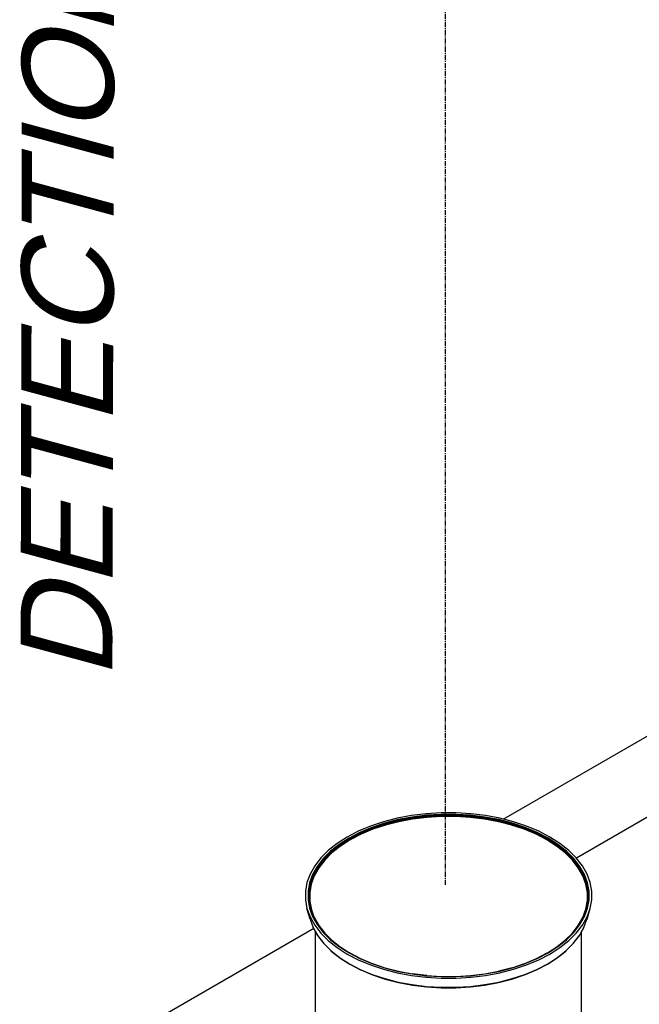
# Model space of a CAD drawing. Extents: x -17300 to -11339, y 1971 to 5059.
# Tile 60 of 81: x -13766 to -13706, y 3232 to 3328. Entities that reach past the tile are written whole.
import ezdxf

# ---------------------------------------------------------------- set-up
doc = ezdxf.new("R2010")
doc.units = 0
doc.header["$MEASUREMENT"] = 0
doc.linetypes.add('CENTER1', pattern=[0.6625, 0.5, -0.075, 0.0125, -0.075])
doc.layers.get('0').update_dxf_attribs({"linetype": 'CONTINUOUS'})
for name, color, linetype in [('CENTERLINE', 3, 'CENTER1'), ('PIPING-PRODUCT-PREMIUM', 5, 'CONTINUOUS'), ('TANK-SLOPE', 2, 'CONTINUOUS'), ('TEXT', 3, 'CONTINUOUS')]:
    doc.layers.add(name, color=color, linetype=linetype)
doc.styles.add('ISO1', font='SIMPFRAC.shx', dxfattribs={"width": 0.85, "oblique": 15})

# ---------------------------------------------------------------- blocks, each defined once
blk = doc.blocks.new('5-6 TANKS')
for p, q in [((-31.22, 107.174), (-31.892, 107.001)), ((-31.175, 107.105), (-31.833, 106.935)), ((-31.169, 107.095), (-31.827, 106.926)), ((-31.167, 107.09), (-31.824, 106.921)), ((-31.164, 107.084), (-31.821, 106.915)), ((-31.162, 107.078), (-31.818, 106.909)), ((-31.16, 107.071), (-31.815, 106.903)), ((-31.158, 107.064), (-31.813, 106.896)), ((-31.156, 107.057), (-31.81, 106.889)), ((-31.155, 107.05), (-31.808, 106.882)), ((-30.522, 107.305), (-31.22, 107.174)), ((-30.489, 107.233), (-31.175, 107.105)), ((-30.485, 107.224), (-31.169, 107.095)), ((-30.483, 107.218), (-31.167, 107.09)), ((-30.481, 107.212), (-31.164, 107.084)), ((-30.48, 107.206), (-31.162, 107.078)), ((-30.478, 107.199), (-31.16, 107.071)), ((-30.477, 107.192), (-31.158, 107.064)), ((-30.475, 107.185), (-31.156, 107.057)), ((-30.474, 107.178), (-31.155, 107.05)), ((-30.473, 107.17), (-31.154, 107.043)), ((-30.473, 107.163), (-31.153, 107.036)), ((-30.472, 107.157), (-31.152, 107.029)), ((-30.467, 107.133), (-31.144, 107.006)), ((-29.803, 107.393), (-30.522, 107.305)), ((-29.783, 107.32), (-30.489, 107.233)), ((-29.781, 107.31), (-30.485, 107.224)), ((-29.78, 107.305), (-30.483, 107.218)), ((-29.779, 107.298), (-30.481, 107.212)), ((-29.778, 107.292), (-30.48, 107.206)), ((-29.777, 107.285), (-30.478, 107.199)), ((-29.776, 107.278), (-30.477, 107.192)), ((-29.775, 107.271), (-30.475, 107.185)), ((-29.775, 107.263), (-30.474, 107.178)), ((-29.774, 107.256), (-30.473, 107.17)), ((-29.774, 107.249), (-30.473, 107.163)), ((-29.773, 107.242), (-30.472, 107.157)), ((-29.77, 107.218), (-30.467, 107.133)), ((-29.073, 107.437), (-29.803, 107.393)), ((-29.066, 107.363), (-29.783, 107.32)), ((-29.065, 107.354), (-29.781, 107.31)), ((-29.065, 107.348), (-29.78, 107.305)), ((-29.064, 107.342), (-29.779, 107.298)), ((-29.064, 107.335), (-29.778, 107.292)), ((-29.064, 107.328), (-29.777, 107.285)), ((-29.064, 107.321), (-29.776, 107.278)), ((-29.063, 107.314), (-29.775, 107.271)), ((-29.063, 107.307), (-29.775, 107.263)), ((-29.063, 107.299), (-29.774, 107.256)), ((-29.063, 107.292), (-29.774, 107.249)), ((-29.063, 107.285), (-29.773, 107.242)), ((-29.061, 107.261), (-29.77, 107.218)), ((-28.338, 107.437), (-29.073, 107.437)), ((-28.345, 107.363), (-29.066, 107.363)), ((-28.345, 107.354), (-29.065, 107.354)), ((-28.346, 107.348), (-29.065, 107.348)), ((-28.346, 107.342), (-29.064, 107.342)), ((-28.347, 107.335), (-29.064, 107.335)), ((-28.347, 107.328), (-29.064, 107.328)), ((-28.347, 107.321), (-29.064, 107.321)), ((-28.347, 107.314), (-29.063, 107.314)), ((-28.348, 107.307), (-29.063, 107.307)), ((-28.348, 107.299), (-29.063, 107.299)), ((-28.348, 107.292), (-29.063, 107.292)), ((-28.348, 107.285), (-29.063, 107.285)), ((-28.349, 107.261), (-29.061, 107.261)), ((-27.641, 107.218), (-28.349, 107.261)), ((-27.636, 107.263), (-28.348, 107.307)), ((-27.637, 107.256), (-28.348, 107.299)), ((-27.637, 107.249), (-28.348, 107.292)), ((-27.637, 107.242), (-28.348, 107.285)), ((-27.633, 107.292), (-28.347, 107.335)), ((-27.634, 107.285), (-28.347, 107.328)), ((-27.635, 107.278), (-28.347, 107.321)), ((-27.635, 107.271), (-28.347, 107.314)), ((-27.631, 107.305), (-28.346, 107.348)), ((-27.632, 107.298), (-28.346, 107.342)), ((-27.627, 107.32), (-28.345, 107.363)), ((-27.63, 107.31), (-28.345, 107.354)), ((-27.607, 107.393), (-28.338, 107.437)), ((-26.944, 107.133), (-27.641, 107.218)), ((-26.937, 107.17), (-27.637, 107.256)), ((-26.938, 107.163), (-27.637, 107.249)), ((-26.938, 107.157), (-27.637, 107.242)), ((-26.936, 107.178), (-27.636, 107.263)), ((-26.934, 107.192), (-27.635, 107.278)), ((-26.935, 107.185), (-27.635, 107.271)), ((-26.932, 107.199), (-27.634, 107.285)), ((-26.931, 107.206), (-27.633, 107.292)), ((-26.929, 107.212), (-27.632, 107.298)), ((-26.928, 107.218), (-27.631, 107.305)), ((-26.926, 107.224), (-27.63, 107.31)), ((-26.922, 107.233), (-27.627, 107.32)), ((-26.889, 107.305), (-27.607, 107.393)), ((-26.266, 107.006), (-26.944, 107.133)), ((-26.258, 107.036), (-26.938, 107.163)), ((-26.259, 107.029), (-26.938, 107.157)), ((-26.257, 107.043), (-26.937, 107.17)), ((-26.256, 107.05), (-26.936, 107.178)), ((-26.254, 107.057), (-26.935, 107.185)), ((-26.253, 107.064), (-26.934, 107.192)), ((-26.251, 107.071), (-26.932, 107.199)), ((-26.248, 107.078), (-26.931, 107.206)), ((-26.246, 107.084), (-26.929, 107.212)), ((-26.244, 107.09), (-26.928, 107.218)), ((-26.241, 107.095), (-26.926, 107.224)), ((-26.236, 107.105), (-26.922, 107.233)), ((-26.19, 107.174), (-26.889, 107.305)), ((-25.602, 106.882), (-26.256, 107.05)), ((-25.6, 106.889), (-26.254, 107.057)), ((-25.598, 106.896), (-26.253, 107.064)), ((-25.596, 106.903), (-26.251, 107.071)), ((-25.593, 106.909), (-26.248, 107.078)), ((-25.59, 106.915), (-26.246, 107.084)), ((-25.587, 106.921), (-26.244, 107.09)), ((-25.584, 106.926), (-26.241, 107.095)), ((-25.577, 106.935), (-26.236, 107.105)), ((-25.519, 107.001), (-26.19, 107.174)), ((-32.528, 106.789), (-33.122, 106.54)), ((-32.458, 106.727), (-33.041, 106.482)), ((-32.45, 106.719), (-33.032, 106.474)), ((-32.446, 106.714), (-33.028, 106.47)), ((-32.443, 106.708), (-33.024, 106.464)), ((-32.439, 106.702), (-33.02, 106.459)), ((-32.436, 106.696), (-33.016, 106.452)), ((-32.433, 106.689), (-33.013, 106.446)), ((-32.43, 106.682), (-33.009, 106.439)), ((-32.428, 106.675), (-33.007, 106.433)), ((-32.426, 106.668), (-33.005, 106.426)), ((-32.425, 106.662), (-33.003, 106.419)), ((-32.423, 106.655), (-33.002, 106.412)), ((-32.412, 106.633), (-32.988, 106.391)), ((-31.892, 107.001), (-32.528, 106.789)), ((-31.833, 106.935), (-32.458, 106.727)), ((-31.827, 106.926), (-32.45, 106.719)), ((-31.824, 106.921), (-32.446, 106.714)), ((-31.821, 106.915), (-32.443, 106.708)), ((-31.818, 106.909), (-32.439, 106.702)), ((-31.815, 106.903), (-32.436, 106.696)), ((-31.813, 106.896), (-32.433, 106.689)), ((-31.81, 106.889), (-32.43, 106.682)), ((-31.808, 106.882), (-32.428, 106.675)), ((-31.807, 106.875), (-32.426, 106.668)), ((-31.806, 106.868), (-32.425, 106.662)), ((-31.805, 106.861), (-32.423, 106.655)), ((-31.795, 106.839), (-32.412, 106.633)), ((-31.154, 107.043), (-31.807, 106.875)), ((-31.153, 107.036), (-31.806, 106.868)), ((-31.152, 107.029), (-31.805, 106.861)), ((-31.144, 107.006), (-31.795, 106.839)), ((-25.616, 106.839), (-26.266, 107.006)), ((-25.606, 106.861), (-26.259, 107.029)), ((-25.605, 106.868), (-26.258, 107.036)), ((-25.604, 106.875), (-26.257, 107.043)), ((-24.999, 106.633), (-25.616, 106.839)), ((-24.987, 106.655), (-25.606, 106.861)), ((-24.986, 106.662), (-25.605, 106.868)), ((-24.985, 106.668), (-25.604, 106.875)), ((-24.983, 106.675), (-25.602, 106.882)), ((-24.98, 106.682), (-25.6, 106.889)), ((-24.978, 106.689), (-25.598, 106.896)), ((-24.975, 106.696), (-25.596, 106.903)), ((-24.971, 106.702), (-25.593, 106.909)), ((-24.968, 106.708), (-25.59, 106.915)), ((-24.964, 106.714), (-25.587, 106.921)), ((-24.961, 106.719), (-25.584, 106.926)), ((-24.953, 106.727), (-25.577, 106.935)), ((-24.883, 106.789), (-25.519, 107.001)), ((-24.422, 106.391), (-24.999, 106.633)), ((-24.409, 106.412), (-24.987, 106.655)), ((-24.408, 106.419), (-24.986, 106.662)), ((-24.406, 106.426), (-24.985, 106.668)), ((-24.404, 106.433), (-24.983, 106.675)), ((-24.401, 106.439), (-24.98, 106.682)), ((-24.398, 106.446), (-24.978, 106.689)), ((-24.395, 106.452), (-24.975, 106.696)), ((-24.391, 106.459), (-24.971, 106.702)), ((-24.387, 106.464), (-24.968, 106.708)), ((-24.383, 106.47), (-24.964, 106.714)), ((-24.378, 106.474), (-24.961, 106.719)), ((-24.369, 106.482), (-24.953, 106.727)), ((-24.288, 106.54), (-24.883, 106.789)), ((-33.668, 106.256), (-34.16, 105.941)), ((-33.577, 106.204), (-34.06, 105.894)), ((-33.567, 106.196), (-34.049, 105.888)), ((-33.562, 106.192), (-34.043, 105.883)), ((-33.557, 106.187), (-34.038, 105.879)), ((-33.553, 106.181), (-34.033, 105.873)), ((-33.549, 106.175), (-34.028, 105.868)), ((-33.545, 106.169), (-34.024, 105.862)), ((-33.541, 106.163), (-34.02, 105.856)), ((-33.538, 106.156), (-34.017, 105.849)), ((-33.536, 106.15), (-34.014, 105.843)), ((-33.534, 106.143), (-34.012, 105.836)), ((-33.533, 106.136), (-34.011, 105.83)), ((-33.518, 106.116), (-33.994, 105.81)), ((-33.122, 106.54), (-33.668, 106.256)), ((-33.041, 106.482), (-33.577, 106.204)), ((-33.032, 106.474), (-33.567, 106.196)), ((-33.028, 106.47), (-33.562, 106.192)), ((-33.024, 106.464), (-33.557, 106.187)), ((-33.02, 106.459), (-33.553, 106.181)), ((-33.016, 106.452), (-33.549, 106.175)), ((-33.013, 106.446), (-33.545, 106.169)), ((-33.009, 106.439), (-33.541, 106.163)), ((-33.007, 106.433), (-33.538, 106.156)), ((-33.005, 106.426), (-33.536, 106.15)), ((-33.003, 106.419), (-33.534, 106.143)), ((-33.002, 106.412), (-33.533, 106.136)), ((-32.988, 106.391), (-33.518, 106.116)), ((-23.893, 106.116), (-24.422, 106.391)), ((-23.878, 106.136), (-24.409, 106.412)), ((-23.877, 106.143), (-24.408, 106.419)), ((-23.875, 106.15), (-24.406, 106.426)), ((-23.872, 106.156), (-24.404, 106.433)), ((-23.869, 106.163), (-24.401, 106.439)), ((-23.866, 106.169), (-24.398, 106.446)), ((-23.862, 106.175), (-24.395, 106.452)), ((-23.858, 106.181), (-24.391, 106.459)), ((-23.853, 106.187), (-24.387, 106.464)), ((-23.848, 106.192), (-24.383, 106.47)), ((-23.843, 106.196), (-24.378, 106.474)), ((-23.833, 106.204), (-24.369, 106.482)), ((-23.743, 106.256), (-24.288, 106.54)), ((-23.416, 105.81), (-23.893, 106.116)), ((-23.4, 105.83), (-23.878, 106.136)), ((-23.398, 105.836), (-23.877, 106.143)), ((-23.396, 105.843), (-23.875, 106.15)), ((-23.393, 105.849), (-23.872, 106.156)), ((-23.39, 105.856), (-23.869, 106.163)), ((-23.386, 105.862), (-23.866, 106.169)), ((-23.382, 105.868), (-23.862, 106.175)), ((-23.378, 105.873), (-23.858, 106.181)), ((-23.373, 105.879), (-23.853, 106.187)), ((-23.367, 105.883), (-23.848, 106.192)), ((-23.362, 105.888), (-23.843, 106.196)), ((-23.351, 105.894), (-23.833, 106.204)), ((-23.251, 105.941), (-23.743, 106.256)), ((-34.16, 105.941), (-34.591, 105.598)), ((-34.06, 105.894), (-34.484, 105.557)), ((-34.049, 105.888), (-34.472, 105.551)), ((-34.043, 105.883), (-34.466, 105.548)), ((-34.038, 105.879), (-34.46, 105.543)), ((-34.033, 105.873), (-34.455, 105.538)), ((-34.028, 105.868), (-34.45, 105.533)), ((-34.024, 105.862), (-34.445, 105.527)), ((-34.02, 105.856), (-34.441, 105.521)), ((-34.017, 105.849), (-34.438, 105.515)), ((-34.014, 105.843), (-34.435, 105.509)), ((-34.012, 105.836), (-34.432, 105.502)), ((-34.011, 105.83), (-34.431, 105.496)), ((-33.994, 105.81), (-34.413, 105.478)), ((-22.998, 105.478), (-23.416, 105.81)), ((-22.98, 105.496), (-23.4, 105.83)), ((-22.978, 105.502), (-23.398, 105.836)), ((-22.976, 105.509), (-23.396, 105.843)), ((-22.973, 105.515), (-23.393, 105.849)), ((-22.969, 105.521), (-23.39, 105.856)), ((-22.965, 105.527), (-23.386, 105.862)), ((-22.961, 105.533), (-23.382, 105.868)), ((-22.956, 105.538), (-23.378, 105.873)), ((-22.95, 105.543), (-23.373, 105.879)), ((-22.945, 105.548), (-23.367, 105.883)), ((-22.939, 105.551), (-23.362, 105.888)), ((-22.927, 105.557), (-23.351, 105.894)), ((-22.819, 105.598), (-23.251, 105.941)), ((-34.959, 105.23), (-35.258, 104.843)), ((-34.845, 105.197), (-35.138, 104.816)), ((-34.832, 105.192), (-35.124, 104.812)), ((-34.825, 105.188), (-35.118, 104.809)), ((-34.819, 105.184), (-35.112, 104.805)), ((-34.814, 105.179), (-35.106, 104.801)), ((-34.808, 105.174), (-35.1, 104.796)), ((-34.804, 105.169), (-35.095, 104.791)), ((-34.799, 105.163), (-35.09, 104.786)), ((-34.795, 105.157), (-35.086, 104.78)), ((-34.792, 105.151), (-35.083, 104.774)), ((-34.79, 105.145), (-35.081, 104.768)), ((-34.788, 105.139), (-35.079, 104.762)), ((-34.769, 105.121), (-35.059, 104.746)), ((-34.591, 105.598), (-34.959, 105.23)), ((-34.484, 105.557), (-34.845, 105.197)), ((-34.472, 105.551), (-34.832, 105.192)), ((-34.466, 105.548), (-34.825, 105.188)), ((-34.46, 105.543), (-34.819, 105.184)), ((-34.455, 105.538), (-34.814, 105.179)), ((-34.45, 105.533), (-34.808, 105.174)), ((-34.445, 105.527), (-34.804, 105.169)), ((-34.441, 105.521), (-34.799, 105.163)), ((-34.438, 105.515), (-34.795, 105.157)), ((-34.435, 105.509), (-34.792, 105.151)), ((-34.432, 105.502), (-34.79, 105.145)), ((-34.431, 105.496), (-34.788, 105.139)), ((-34.413, 105.478), (-34.769, 105.121)), ((-22.641, 105.121), (-22.998, 105.478)), ((-22.623, 105.139), (-22.98, 105.496)), ((-22.621, 105.145), (-22.978, 105.502)), ((-22.618, 105.151), (-22.976, 105.509)), ((-22.615, 105.157), (-22.973, 105.515)), ((-22.611, 105.163), (-22.969, 105.521)), ((-22.607, 105.169), (-22.965, 105.527)), ((-22.602, 105.174), (-22.961, 105.533)), ((-22.597, 105.179), (-22.956, 105.538)), ((-22.591, 105.184), (-22.95, 105.543)), ((-22.585, 105.188), (-22.945, 105.548)), ((-22.579, 105.192), (-22.939, 105.551)), ((-22.566, 105.197), (-22.927, 105.557)), ((-22.452, 105.23), (-22.819, 105.598)), ((-22.352, 104.746), (-22.641, 105.121)), ((-22.332, 104.762), (-22.623, 105.139)), ((-22.33, 104.768), (-22.621, 105.145)), ((-22.327, 104.774), (-22.618, 105.151)), ((-22.324, 104.78), (-22.615, 105.157)), ((-22.32, 104.786), (-22.611, 105.163)), ((-22.316, 104.791), (-22.607, 105.169)), ((-22.311, 104.796), (-22.602, 105.174)), ((-22.305, 104.801), (-22.597, 105.179)), ((-22.299, 104.805), (-22.591, 105.184)), ((-22.293, 104.809), (-22.585, 105.188)), ((-22.286, 104.812), (-22.579, 105.192)), ((-22.273, 104.816), (-22.566, 105.197)), ((-22.153, 104.843), (-22.452, 105.23)), ((-35.258, 104.843), (-35.485, 104.439)), ((-35.138, 104.816), (-35.361, 104.42)), ((-35.124, 104.812), (-35.347, 104.417)), ((-35.118, 104.809), (-35.34, 104.414)), ((-35.112, 104.805), (-35.333, 104.411)), ((-35.106, 104.801), (-35.327, 104.407)), ((-35.1, 104.796), (-35.322, 104.403)), ((-35.095, 104.791), (-35.316, 104.398)), ((-35.09, 104.786), (-35.312, 104.393)), ((-35.086, 104.78), (-35.308, 104.387)), ((-35.083, 104.774), (-35.304, 104.381)), ((-35.081, 104.768), (-35.301, 104.376)), ((-35.079, 104.762), (-35.299, 104.369)), ((-35.059, 104.746), (-35.279, 104.355)), ((-22.131, 104.355), (-22.352, 104.746)), ((-22.111, 104.369), (-22.332, 104.762)), ((-22.109, 104.376), (-22.33, 104.768)), ((-22.106, 104.381), (-22.327, 104.774)), ((-22.103, 104.387), (-22.324, 104.78)), ((-22.099, 104.393), (-22.32, 104.786)), ((-22.094, 104.398), (-22.316, 104.791)), ((-22.089, 104.403), (-22.311, 104.796)), ((-22.083, 104.407), (-22.305, 104.801)), ((-22.077, 104.411), (-22.299, 104.805)), ((-22.071, 104.414), (-22.293, 104.809)), ((-22.064, 104.417), (-22.286, 104.812)), ((-22.05, 104.42), (-22.273, 104.816)), ((-21.926, 104.439), (-22.153, 104.843)), ((-35.485, 104.439), (-35.637, 104.025)), ((-35.361, 104.42), (-35.511, 104.013)), ((-35.347, 104.417), (-35.496, 104.01)), ((-35.34, 104.414), (-35.489, 104.008)), ((-35.333, 104.411), (-35.483, 104.005)), ((-35.327, 104.407), (-35.477, 104.002)), ((-35.322, 104.403), (-35.471, 103.998)), ((-35.316, 104.398), (-35.465, 103.993)), ((-35.312, 104.393), (-35.46, 103.988)), ((-35.308, 104.387), (-35.456, 103.983)), ((-35.304, 104.381), (-35.453, 103.978)), ((-35.301, 104.376), (-35.45, 103.972)), ((-35.299, 104.369), (-35.448, 103.966)), ((-35.279, 104.355), (-35.427, 103.952)), ((-21.983, 103.952), (-22.131, 104.355)), ((-21.963, 103.966), (-22.111, 104.369)), ((-21.961, 103.972), (-22.109, 104.376)), ((-21.958, 103.978), (-22.106, 104.381)), ((-21.954, 103.983), (-22.103, 104.387)), ((-21.95, 103.988), (-22.099, 104.393)), ((-21.945, 103.993), (-22.094, 104.398)), ((-21.94, 103.998), (-22.089, 104.403)), ((-21.934, 104.002), (-22.083, 104.407)), ((-21.928, 104.005), (-22.077, 104.411)), ((-21.921, 104.008), (-22.071, 104.414)), ((-21.914, 104.01), (-22.064, 104.417)), ((-21.9, 104.013), (-22.05, 104.42)), ((-21.773, 104.025), (-21.926, 104.439)), ((-35.637, 104.025), (-35.714, 103.603)), ((-35.511, 104.013), (-35.586, 103.599)), ((-35.496, 104.01), (-35.572, 103.597)), ((-35.489, 104.008), (-35.565, 103.595)), ((-35.483, 104.005), (-35.558, 103.593)), ((-35.477, 104.002), (-35.552, 103.59)), ((-35.471, 103.998), (-35.546, 103.586)), ((-35.465, 103.993), (-35.54, 103.582)), ((-35.46, 103.988), (-35.535, 103.577)), ((-35.456, 103.983), (-35.531, 103.572)), ((-35.453, 103.978), (-35.528, 103.567)), ((-35.45, 103.972), (-35.525, 103.561)), ((-35.448, 103.966), (-35.523, 103.556)), ((-35.427, 103.952), (-35.502, 103.543)), ((-21.909, 103.543), (-21.983, 103.952)), ((-21.888, 103.556), (-21.963, 103.966)), ((-21.886, 103.561), (-21.961, 103.972)), ((-21.883, 103.567), (-21.958, 103.978)), ((-21.88, 103.572), (-21.954, 103.983)), ((-21.875, 103.577), (-21.95, 103.988)), ((-21.87, 103.582), (-21.945, 103.993)), ((-21.865, 103.586), (-21.94, 103.998)), ((-21.859, 103.59), (-21.934, 104.002)), ((-21.853, 103.593), (-21.928, 104.005)), ((-21.846, 103.595), (-21.921, 104.008)), ((-21.839, 103.597), (-21.914, 104.01)), ((-21.825, 103.599), (-21.9, 104.013)), ((-21.697, 103.603), (-21.773, 104.025)), ((-35.714, 103.603), (-35.714, 103.179)), ((-35.586, 103.599), (-35.586, 103.182)), ((-35.572, 103.597), (-35.572, 103.182)), ((-35.565, 103.595), (-35.565, 103.18)), ((-35.558, 103.593), (-35.558, 103.178)), ((-35.552, 103.59), (-35.552, 103.175)), ((-35.546, 103.586), (-35.546, 103.172)), ((-35.54, 103.582), (-35.54, 103.181)), ((-35.535, 103.207), (-35.54, 103.181)), ((-35.535, 103.577), (-35.535, 103.207)), ((-35.535, 103.207), (-35.535, 103.164)), ((-35.531, 103.572), (-35.531, 103.231)), ((-35.528, 103.25), (-35.531, 103.231)), ((-35.531, 103.231), (-35.531, 103.159)), ((-35.528, 103.567), (-35.528, 103.25)), ((-35.525, 103.265), (-35.528, 103.25)), ((-35.528, 103.25), (-35.528, 103.154)), ((-35.525, 103.561), (-35.525, 103.265)), ((-35.523, 103.276), (-35.525, 103.265)), ((-35.525, 103.265), (-35.525, 103.149)), ((-35.523, 103.556), (-35.523, 103.276)), ((-35.523, 103.276), (-35.523, 103.143)), ((-35.502, 103.543), (-35.502, 103.132)), ((-21.909, 103.392), (-21.909, 103.543)), ((-21.909, 103.132), (-21.909, 103.392)), ((-21.888, 103.276), (-21.909, 103.392)), ((-21.888, 103.276), (-21.888, 103.556)), ((-21.888, 103.143), (-21.888, 103.276)), ((-21.886, 103.265), (-21.888, 103.276)), ((-21.886, 103.265), (-21.886, 103.561)), ((-21.886, 103.149), (-21.886, 103.265)), ((-21.883, 103.25), (-21.886, 103.265)), ((-21.883, 103.25), (-21.883, 103.567)), ((-21.883, 103.154), (-21.883, 103.25)), ((-21.88, 103.231), (-21.883, 103.25)), ((-21.88, 103.231), (-21.88, 103.572)), ((-21.88, 103.159), (-21.88, 103.231)), ((-21.875, 103.207), (-21.88, 103.231)), ((-21.875, 103.207), (-21.875, 103.577)), ((-21.875, 103.164), (-21.875, 103.207)), ((-21.87, 103.181), (-21.875, 103.207)), ((-21.87, 103.181), (-21.87, 103.582)), ((-21.865, 103.172), (-21.865, 103.586)), ((-21.859, 103.175), (-21.859, 103.59)), ((-21.853, 103.178), (-21.853, 103.593)), ((-21.846, 103.18), (-21.846, 103.595)), ((-21.839, 103.182), (-21.839, 103.597)), ((-21.825, 103.182), (-21.825, 103.599)), ((-21.697, 103.179), (-21.697, 103.603)), ((-35.714, 103.179), (-35.637, 102.757)), ((-35.487, 102.234), (-35.637, 102.757)), ((-35.637, 102.757), (-35.485, 102.342)), ((-35.586, 103.182), (-35.511, 102.768)), ((-35.572, 103.182), (-35.496, 102.768)), ((-35.565, 103.18), (-35.489, 102.767)), ((-35.558, 103.178), (-35.483, 102.766)), ((-35.552, 103.175), (-35.477, 102.764)), ((-35.546, 103.172), (-35.544, 103.162)), ((-35.54, 103.181), (-35.544, 103.162)), ((-35.544, 103.162), (-35.477, 102.794)), ((-35.54, 103.181), (-35.54, 103.168)), ((-35.54, 103.168), (-35.477, 102.82)), ((-35.535, 103.164), (-35.477, 102.842)), ((-35.531, 103.159), (-35.477, 102.861)), ((-35.528, 103.154), (-35.453, 102.744)), ((-35.525, 103.149), (-35.523, 103.143)), ((-35.523, 103.143), (-35.477, 102.89)), ((-35.511, 102.768), (-35.361, 102.361)), ((-35.498, 103.096), (-35.502, 103.132)), ((-35.502, 103.132), (-35.498, 103.111)), ((-35.498, 103.111), (-35.498, 103.096)), ((-35.498, 103.111), (-35.427, 102.723)), ((-35.498, 103.096), (-35.423, 102.687)), ((-35.496, 102.768), (-35.347, 102.362)), ((-35.489, 102.767), (-35.339, 102.361)), ((-35.483, 102.766), (-35.477, 102.749)), ((-35.477, 102.89), (-35.477, 102.885)), ((-35.477, 102.885), (-35.45, 102.738)), ((-35.477, 102.861), (-35.477, 102.842)), ((-35.477, 102.861), (-35.456, 102.748)), ((-35.477, 102.842), (-35.46, 102.753)), ((-35.477, 102.82), (-35.477, 102.794)), ((-35.477, 102.82), (-35.465, 102.757)), ((-35.477, 102.794), (-35.471, 102.76)), ((-35.477, 102.764), (-35.477, 102.749)), ((-35.477, 102.764), (-35.385, 102.514)), ((-35.477, 102.749), (-35.365, 102.444)), ((-35.471, 102.76), (-35.322, 102.356)), ((-35.465, 102.757), (-35.316, 102.352)), ((-35.46, 102.753), (-35.312, 102.349)), ((-35.456, 102.748), (-35.439, 102.702)), ((-35.453, 102.744), (-35.45, 102.738)), ((-35.45, 102.738), (-35.448, 102.733)), ((-35.448, 102.733), (-35.445, 102.723)), ((-35.445, 102.723), (-35.439, 102.702)), ((-35.445, 102.723), (-35.304, 102.34)), ((-35.427, 102.723), (-35.279, 102.321)), ((-22.131, 102.321), (-21.983, 102.723)), ((-22.106, 102.34), (-21.965, 102.723)), ((-22.103, 102.344), (-21.954, 102.748)), ((-22.089, 102.356), (-21.94, 102.76)), ((-22.083, 102.358), (-21.934, 102.763)), ((-22.066, 102.376), (-21.934, 102.733)), ((-22.064, 102.362), (-21.914, 102.768)), ((-22.05, 102.361), (-21.9, 102.768)), ((-22.046, 102.444), (-21.934, 102.749)), ((-21.993, 102.627), (-21.945, 102.757)), ((-21.987, 102.687), (-21.913, 103.096)), ((-21.983, 102.723), (-21.909, 103.132)), ((-21.981, 102.67), (-21.95, 102.753)), ((-21.963, 102.733), (-21.965, 102.723)), ((-21.961, 102.738), (-21.963, 102.733)), ((-21.961, 102.738), (-21.934, 102.885)), ((-21.961, 102.738), (-21.958, 102.744)), ((-21.958, 102.744), (-21.934, 102.875)), ((-21.954, 102.748), (-21.934, 102.861)), ((-21.95, 102.753), (-21.875, 103.164)), ((-21.945, 102.757), (-21.87, 103.168)), ((-21.94, 102.76), (-21.865, 103.172)), ((-21.934, 102.861), (-21.88, 103.159)), ((-21.934, 102.875), (-21.883, 103.154)), ((-21.934, 102.763), (-21.864, 103.147)), ((-21.934, 102.89), (-21.888, 103.143)), ((-21.934, 102.885), (-21.934, 102.89)), ((-21.934, 102.875), (-21.934, 102.885)), ((-21.934, 102.861), (-21.934, 102.875)), ((-21.934, 102.733), (-21.921, 102.767)), ((-21.934, 102.749), (-21.928, 102.766)), ((-21.934, 102.733), (-21.934, 102.749)), ((-21.928, 102.766), (-21.861, 103.131)), ((-21.926, 102.342), (-21.773, 102.757)), ((-21.924, 102.234), (-21.773, 102.757)), ((-21.921, 102.767), (-21.846, 103.18)), ((-21.914, 102.768), (-21.839, 103.182)), ((-21.913, 103.096), (-21.909, 103.132)), ((-21.9, 102.768), (-21.825, 103.182)), ((-21.888, 103.143), (-21.886, 103.149)), ((-21.87, 103.168), (-21.87, 103.181)), ((-21.864, 103.147), (-21.859, 103.175)), ((-21.861, 103.131), (-21.864, 103.147)), ((-21.861, 103.131), (-21.853, 103.178)), ((-21.773, 102.757), (-21.697, 103.179)), ((-35.484, 102.226), (-35.487, 102.234)), ((-35.485, 102.342), (-35.258, 101.939)), ((-35.484, 102.226), (-35.337, 101.828)), ((-35.439, 102.702), (-35.308, 102.344)), ((-35.423, 102.687), (-35.28, 102.296)), ((-35.385, 102.514), (-35.365, 102.444)), ((-35.385, 102.514), (-35.327, 102.358)), ((-35.365, 102.444), (-35.333, 102.36)), ((-35.361, 102.361), (-35.138, 101.965)), ((-35.347, 102.362), (-35.124, 101.967)), ((-35.339, 102.361), (-35.338, 102.358)), ((-35.338, 102.358), (-35.118, 101.967)), ((-35.333, 102.36), (-35.112, 101.966)), ((-35.327, 102.358), (-35.106, 101.964)), ((-35.322, 102.356), (-35.1, 101.962)), ((-35.316, 102.352), (-35.095, 101.959)), ((-35.312, 102.349), (-35.09, 101.956)), ((-35.308, 102.344), (-35.304, 102.34)), ((-35.304, 102.34), (-35.302, 102.336)), ((-35.302, 102.336), (-35.3, 102.332)), ((-35.3, 102.332), (-35.28, 102.296)), ((-35.28, 102.296), (-35.278, 102.292)), ((-35.279, 102.321), (-35.059, 101.929)), ((-35.278, 102.292), (-35.088, 101.953)), ((-22.352, 101.929), (-22.131, 102.321)), ((-22.323, 101.953), (-22.131, 102.295)), ((-22.32, 101.956), (-22.099, 102.349)), ((-22.316, 101.959), (-22.094, 102.352)), ((-22.311, 101.962), (-22.089, 102.356)), ((-22.305, 101.964), (-22.083, 102.358)), ((-22.299, 101.966), (-22.077, 102.36)), ((-22.293, 101.967), (-22.071, 102.361)), ((-22.286, 101.967), (-22.064, 102.362)), ((-22.273, 101.965), (-22.05, 102.361)), ((-22.153, 101.939), (-21.926, 102.342)), ((-22.131, 102.295), (-21.987, 102.687)), ((-22.131, 102.295), (-22.111, 102.329)), ((-22.111, 102.329), (-22.11, 102.332)), ((-22.11, 102.332), (-22.109, 102.335)), ((-22.106, 102.34), (-22.109, 102.336)), ((-22.109, 102.336), (-22.109, 102.335)), ((-22.106, 102.34), (-22.103, 102.344)), ((-22.099, 102.349), (-21.981, 102.67)), ((-22.094, 102.352), (-21.993, 102.627)), ((-22.077, 102.36), (-22.046, 102.444)), ((-22.073, 101.828), (-21.927, 102.226)), ((-22.071, 102.361), (-22.068, 102.371)), ((-22.066, 102.376), (-22.068, 102.371)), ((-22.046, 102.444), (-22.066, 102.376)), ((-21.981, 102.67), (-21.993, 102.627)), ((-21.927, 102.226), (-21.924, 102.234)), ((-35.337, 101.828), (-35.335, 101.821)), ((-35.337, 101.828), (-35.213, 101.607)), ((-35.331, 101.814), (-35.335, 101.821)), ((-35.331, 101.814), (-35.213, 101.604)), ((-35.258, 101.939), (-34.959, 101.551)), ((-35.138, 101.965), (-34.845, 101.585)), ((-35.124, 101.967), (-34.832, 101.587)), ((-35.118, 101.967), (-34.825, 101.587)), ((-35.112, 101.966), (-34.819, 101.587)), ((-35.106, 101.964), (-34.814, 101.586)), ((-35.1, 101.962), (-34.808, 101.584)), ((-35.095, 101.959), (-34.805, 101.582)), ((-35.09, 101.956), (-35.088, 101.953)), ((-35.088, 101.953), (-35.086, 101.952)), ((-35.086, 101.952), (-35.086, 101.95)), ((-35.086, 101.95), (-35.084, 101.949)), ((-35.084, 101.949), (-35.084, 101.948)), ((-35.084, 101.948), (-35.082, 101.945)), ((-35.082, 101.945), (-34.799, 101.578)), ((-35.059, 101.929), (-34.769, 101.554)), ((-22.641, 101.554), (-22.352, 101.929)), ((-22.611, 101.578), (-22.33, 101.942)), ((-22.606, 101.582), (-22.33, 101.941)), ((-22.602, 101.584), (-22.311, 101.962)), ((-22.597, 101.586), (-22.305, 101.964)), ((-22.591, 101.587), (-22.299, 101.966)), ((-22.585, 101.587), (-22.293, 101.967)), ((-22.579, 101.587), (-22.286, 101.967)), ((-22.566, 101.585), (-22.273, 101.965)), ((-22.452, 101.551), (-22.153, 101.939)), ((-22.33, 101.941), (-22.316, 101.959)), ((-22.33, 101.942), (-22.329, 101.945)), ((-22.33, 101.941), (-22.33, 101.942)), ((-22.329, 101.945), (-22.327, 101.947)), ((-22.326, 101.949), (-22.327, 101.947)), ((-22.325, 101.95), (-22.326, 101.949)), ((-22.324, 101.952), (-22.325, 101.95)), ((-22.324, 101.952), (-22.323, 101.953)), ((-22.323, 101.953), (-22.32, 101.956)), ((-22.198, 101.607), (-22.073, 101.828)), ((-22.198, 101.604), (-22.08, 101.814)), ((-22.08, 101.814), (-22.076, 101.821)), ((-22.076, 101.821), (-22.073, 101.828)), ((-35.213, 101.607), (-35.115, 101.433)), ((-35.213, 101.604), (-35.213, 101.607)), ((-35.213, 101.604), (-35.109, 101.42)), ((-35.213, 87.033), (-35.213, 101.604)), ((-35.115, 101.433), (-34.823, 101.054)), ((-35.105, 101.414), (-35.109, 101.42)), ((-35.105, 101.414), (-34.813, 101.035)), ((-34.959, 101.551), (-34.591, 101.184)), ((-34.845, 101.585), (-34.484, 101.224)), ((-34.832, 101.587), (-34.472, 101.227)), ((-34.825, 101.587), (-34.466, 101.228)), ((-34.819, 101.587), (-34.46, 101.228)), ((-34.814, 101.586), (-34.788, 101.56)), ((-34.808, 101.584), (-34.799, 101.575)), ((-34.805, 101.582), (-34.804, 101.581)), ((-34.804, 101.581), (-34.799, 101.575)), ((-34.804, 101.581), (-34.799, 101.578)), ((-34.799, 101.578), (-34.798, 101.575)), ((-34.799, 101.575), (-34.788, 101.56)), ((-34.799, 101.575), (-34.79, 101.565)), ((-34.798, 101.575), (-34.796, 101.575)), ((-34.798, 101.575), (-34.795, 101.574)), ((-34.796, 101.575), (-34.795, 101.574)), ((-34.795, 101.574), (-34.445, 101.223)), ((-34.795, 101.574), (-34.79, 101.565)), ((-34.79, 101.565), (-34.45, 101.225)), ((-34.788, 101.56), (-34.455, 101.227)), ((-34.769, 101.554), (-34.414, 101.198)), ((-22.997, 101.198), (-22.641, 101.554)), ((-22.965, 101.223), (-22.618, 101.57)), ((-22.961, 101.225), (-22.621, 101.565)), ((-22.956, 101.227), (-22.623, 101.56)), ((-22.95, 101.228), (-22.591, 101.587)), ((-22.945, 101.228), (-22.585, 101.587)), ((-22.939, 101.227), (-22.579, 101.587)), ((-22.927, 101.224), (-22.566, 101.585)), ((-22.819, 101.184), (-22.452, 101.551)), ((-22.623, 101.56), (-22.597, 101.586)), ((-22.623, 101.56), (-22.611, 101.575)), ((-22.621, 101.565), (-22.611, 101.575)), ((-22.621, 101.565), (-22.618, 101.57)), ((-22.618, 101.57), (-22.615, 101.574)), ((-22.614, 101.575), (-22.615, 101.574)), ((-22.613, 101.575), (-22.614, 101.575)), ((-22.611, 101.578), (-22.613, 101.575)), ((-22.611, 101.575), (-22.602, 101.584)), ((-22.611, 101.575), (-22.607, 101.581)), ((-22.611, 101.578), (-22.607, 101.581)), ((-22.607, 101.581), (-22.606, 101.582)), ((-22.598, 101.035), (-22.306, 101.414)), ((-22.588, 101.054), (-22.295, 101.433)), ((-22.306, 101.414), (-22.301, 101.42)), ((-22.301, 101.42), (-22.198, 101.604)), ((-22.295, 101.433), (-22.198, 101.607)), ((-22.198, 101.604), (-22.198, 101.607)), ((-22.198, 87.033), (-22.198, 101.604)), ((-34.823, 101.054), (-34.464, 100.695)), ((-34.813, 101.035), (-34.454, 100.676)), ((-34.591, 101.184), (-34.16, 100.841)), ((-34.484, 101.224), (-34.06, 100.887)), ((-34.472, 101.227), (-34.049, 100.891)), ((-34.466, 101.228), (-34.043, 100.892)), ((-34.46, 101.228), (-34.438, 101.21)), ((-34.455, 101.227), (-34.438, 101.21)), ((-34.455, 101.227), (-34.438, 101.214)), ((-34.45, 101.225), (-34.028, 100.89)), ((-34.445, 101.223), (-34.441, 101.22)), ((-34.441, 101.22), (-34.44, 101.218)), ((-34.44, 101.218), (-34.414, 101.198)), ((-34.438, 101.214), (-34.432, 101.208)), ((-34.438, 101.21), (-34.038, 100.892)), ((-34.432, 101.208), (-34.033, 100.892)), ((-34.414, 101.198), (-34.028, 100.89)), ((-34.16, 100.841), (-33.668, 100.525)), ((-34.06, 100.887), (-33.577, 100.578)), ((-34.049, 100.891), (-33.567, 100.582)), ((-34.043, 100.892), (-33.562, 100.584)), ((-34.038, 100.892), (-34.024, 100.883)), ((-34.033, 100.892), (-34.024, 100.883)), ((-34.033, 100.892), (-34.023, 100.885)), ((-34.024, 100.888), (-34.028, 100.89)), ((-34.024, 100.888), (-34.022, 100.886)), ((-34.024, 100.883), (-34.014, 100.878)), ((-34.023, 100.885), (-34.014, 100.878)), ((-34.023, 100.885), (-33.553, 100.584)), ((-34.022, 100.886), (-34.02, 100.886)), ((-34.02, 100.886), (-33.549, 100.583)), ((-34.014, 100.878), (-33.999, 100.869)), ((-33.999, 100.869), (-33.994, 100.865)), ((-33.994, 100.865), (-33.557, 100.584)), ((-23.862, 100.583), (-23.397, 100.88)), ((-23.858, 100.584), (-23.397, 100.88)), ((-23.855, 100.584), (-23.396, 100.878)), ((-23.853, 100.584), (-23.387, 100.883)), ((-23.848, 100.584), (-23.367, 100.892)), ((-23.843, 100.582), (-23.362, 100.891)), ((-23.833, 100.578), (-23.351, 100.887)), ((-23.743, 100.525), (-23.251, 100.841)), ((-23.397, 100.88), (-23.393, 100.882)), ((-23.396, 100.878), (-23.388, 100.885)), ((-23.393, 100.882), (-23.392, 100.884)), ((-23.392, 100.884), (-23.39, 100.886)), ((-23.39, 100.886), (-23.389, 100.886)), ((-23.389, 100.886), (-23.388, 100.887)), ((-23.388, 100.885), (-23.382, 100.89)), ((-23.388, 100.887), (-23.386, 100.888)), ((-23.387, 100.883), (-23.373, 100.892)), ((-23.387, 100.883), (-23.378, 100.892)), ((-23.382, 100.89), (-23.386, 100.888)), ((-23.382, 100.89), (-23.381, 100.891)), ((-23.381, 100.891), (-22.997, 101.198)), ((-23.381, 100.891), (-23.378, 100.892)), ((-23.378, 100.892), (-23.376, 100.892)), ((-23.376, 100.892), (-22.956, 101.227)), ((-23.373, 100.892), (-22.95, 101.228)), ((-23.367, 100.892), (-22.945, 101.228)), ((-23.362, 100.891), (-22.939, 101.227)), ((-23.351, 100.887), (-22.927, 101.224)), ((-23.251, 100.841), (-22.819, 101.184)), ((-22.997, 101.198), (-22.973, 101.217)), ((-22.969, 101.22), (-22.973, 101.217)), ((-22.969, 101.22), (-22.965, 101.223)), ((-22.965, 101.223), (-22.961, 101.225)), ((-22.956, 100.676), (-22.598, 101.035)), ((-22.947, 100.695), (-22.588, 101.054)), ((-34.464, 100.695), (-34.041, 100.359)), ((-34.449, 100.672), (-34.454, 100.676)), ((-34.449, 100.672), (-34.028, 100.337)), ((-34.041, 100.359), (-33.56, 100.051)), ((-34.023, 100.333), (-34.028, 100.337)), ((-34.023, 100.333), (-33.544, 100.026)), ((-33.668, 100.525), (-33.122, 100.242)), ((-33.577, 100.578), (-33.041, 100.299)), ((-33.567, 100.582), (-33.032, 100.304)), ((-33.562, 100.584), (-33.028, 100.306)), ((-33.024, 100.307), (-33.557, 100.584)), ((-33.553, 100.584), (-33.545, 100.58)), ((-33.549, 100.583), (-33.545, 100.581)), ((-33.545, 100.581), (-33.016, 100.306)), ((-33.545, 100.58), (-33.538, 100.575)), ((-33.538, 100.575), (-33.021, 100.307)), ((-33.041, 100.299), (-32.458, 100.054)), ((-33.032, 100.304), (-32.45, 100.06)), ((-33.028, 100.306), (-32.447, 100.061)), ((-33.024, 100.307), (-33.021, 100.307)), ((-33.021, 100.307), (-33.02, 100.307)), ((-33.02, 100.307), (-33.016, 100.306)), ((-33.016, 100.306), (-33.013, 100.305)), ((-33.013, 100.305), (-33.013, 100.304)), ((-33.013, 100.304), (-32.439, 100.063)), ((-33.013, 100.304), (-32.443, 100.063)), ((-24.971, 100.063), (-24.398, 100.304)), ((-24.968, 100.063), (-24.404, 100.299)), ((-24.964, 100.062), (-24.399, 100.299)), ((-24.961, 100.06), (-24.378, 100.304)), ((-24.953, 100.054), (-24.369, 100.299)), ((-24.404, 100.299), (-24.399, 100.301)), ((-24.399, 100.301), (-24.387, 100.307)), ((-24.399, 100.299), (-24.385, 100.306)), ((-24.399, 100.299), (-24.383, 100.306)), ((-24.397, 100.305), (-24.398, 100.304)), ((-24.395, 100.306), (-24.397, 100.305)), ((-24.391, 100.307), (-24.395, 100.306)), ((-24.391, 100.307), (-23.869, 100.579)), ((-24.387, 100.307), (-23.869, 100.579)), ((-24.383, 100.306), (-23.883, 100.566)), ((-24.381, 100.305), (-23.937, 100.536)), ((-24.378, 100.304), (-23.955, 100.524)), ((-24.376, 100.303), (-23.972, 100.514)), ((-24.369, 100.299), (-23.833, 100.578)), ((-24.288, 100.242), (-23.743, 100.525)), ((-23.972, 100.514), (-23.878, 100.562)), ((-23.972, 100.514), (-23.955, 100.524)), ((-23.955, 100.524), (-23.861, 100.573)), ((-23.955, 100.524), (-23.937, 100.536)), ((-23.937, 100.536), (-23.934, 100.538)), ((-23.934, 100.538), (-23.893, 100.559)), ((-23.893, 100.559), (-23.877, 100.567)), ((-23.893, 100.559), (-23.883, 100.566)), ((-23.883, 100.566), (-23.863, 100.576)), ((-23.878, 100.562), (-23.861, 100.573)), ((-23.877, 100.567), (-23.863, 100.576)), ((-23.869, 100.579), (-23.866, 100.581)), ((-23.869, 100.579), (-23.865, 100.58)), ((-23.867, 100.026), (-23.388, 100.333)), ((-23.866, 100.581), (-23.862, 100.583)), ((-23.865, 100.58), (-23.858, 100.584)), ((-23.863, 100.576), (-23.848, 100.584)), ((-23.862, 100.583), (-23.858, 100.584)), ((-23.861, 100.573), (-23.846, 100.583)), ((-23.861, 100.573), (-23.843, 100.582)), ((-23.858, 100.584), (-23.855, 100.584)), ((-23.855, 100.584), (-23.853, 100.584)), ((-23.85, 100.051), (-23.369, 100.359)), ((-23.388, 100.333), (-23.383, 100.337)), ((-23.383, 100.337), (-22.961, 100.672)), ((-23.369, 100.359), (-22.947, 100.695)), ((-22.961, 100.672), (-22.956, 100.676)), ((-33.56, 100.051), (-33.026, 99.773)), ((-33.544, 100.026), (-33.011, 99.749)), ((-33.122, 100.242), (-32.528, 99.992)), ((-32.528, 99.992), (-31.892, 99.78)), ((-32.458, 100.054), (-31.833, 99.846)), ((-32.45, 100.06), (-32.426, 100.053)), ((-32.447, 100.061), (-32.426, 100.053)), ((-32.447, 100.061), (-32.428, 100.056)), ((-32.443, 100.063), (-31.821, 99.855)), ((-32.443, 100.063), (-32.428, 100.056)), ((-32.439, 100.063), (-32.436, 100.062)), ((-32.436, 100.062), (-32.433, 100.061)), ((-32.433, 100.061), (-31.818, 99.856)), ((-32.428, 100.056), (-31.824, 99.854)), ((-32.426, 100.053), (-31.826, 99.853)), ((-31.833, 99.846), (-31.175, 99.677)), ((-31.826, 99.853), (-31.169, 99.683)), ((-31.824, 99.854), (-31.167, 99.685)), ((-31.821, 99.855), (-31.816, 99.854)), ((-31.818, 99.856), (-31.815, 99.855)), ((-31.816, 99.854), (-31.813, 99.854)), ((-31.815, 99.855), (-31.813, 99.854)), ((-31.813, 99.854), (-31.162, 99.687)), ((-31.813, 99.854), (-31.164, 99.687)), ((-25.593, 99.856), (-26.248, 99.687)), ((-26.246, 99.687), (-25.6, 99.852)), ((-26.244, 99.685), (-25.602, 99.85)), ((-26.241, 99.683), (-25.584, 99.852)), ((-26.236, 99.677), (-25.577, 99.846)), ((-25.602, 99.85), (-25.587, 99.854)), ((-25.6, 99.852), (-25.594, 99.854)), ((-25.594, 99.854), (-25.593, 99.856)), ((-25.593, 99.856), (-25.591, 99.856)), ((-25.591, 99.856), (-24.978, 100.061)), ((-25.591, 99.856), (-24.98, 100.059)), ((-25.587, 99.854), (-24.964, 100.062)), ((-25.584, 99.852), (-24.985, 100.053)), ((-25.581, 99.85), (-24.986, 100.049)), ((-25.58, 99.849), (-24.999, 100.042)), ((-25.577, 99.846), (-24.987, 100.044)), ((-25.519, 99.78), (-24.883, 99.992)), ((-24.999, 100.042), (-24.986, 100.047)), ((-24.987, 100.044), (-24.956, 100.057)), ((-24.987, 100.044), (-24.953, 100.054)), ((-24.986, 100.049), (-24.961, 100.06)), ((-24.985, 100.053), (-24.964, 100.062)), ((-24.985, 100.053), (-24.961, 100.06)), ((-24.98, 100.059), (-24.968, 100.063)), ((-24.98, 100.059), (-24.978, 100.061)), ((-24.978, 100.061), (-24.975, 100.062)), ((-24.975, 100.062), (-24.971, 100.063)), ((-24.883, 99.992), (-24.288, 100.242)), ((-24.399, 99.749), (-23.867, 100.026)), ((-24.384, 99.773), (-23.85, 100.051)), ((-33.026, 99.773), (-32.445, 99.529)), ((-33.007, 99.747), (-33.011, 99.749)), ((-33.007, 99.747), (-32.428, 99.504)), ((-32.445, 99.529), (-31.822, 99.322)), ((-32.428, 99.504), (-31.808, 99.298)), ((-31.892, 99.78), (-31.22, 99.608)), ((-31.22, 99.608), (-30.522, 99.477)), ((-31.175, 99.677), (-30.489, 99.548)), ((-31.169, 99.683), (-30.485, 99.555)), ((-31.167, 99.685), (-30.483, 99.557)), ((-31.164, 99.687), (-31.162, 99.687)), ((-31.162, 99.687), (-31.16, 99.687)), ((-31.16, 99.687), (-30.481, 99.559)), ((-30.522, 99.477), (-29.803, 99.389)), ((-30.489, 99.548), (-29.783, 99.462)), ((-29.775, 99.468), (-30.485, 99.555)), ((-30.483, 99.557), (-30.475, 99.557)), ((-30.481, 99.559), (-30.48, 99.559)), ((-30.48, 99.559), (-30.478, 99.559)), ((-30.478, 99.559), (-29.779, 99.473)), ((-30.475, 99.557), (-29.775, 99.471)), ((-29.803, 99.389), (-29.073, 99.344)), ((-29.783, 99.462), (-29.066, 99.418)), ((-29.779, 99.473), (-29.776, 99.472)), ((-29.779, 99.473), (-29.777, 99.473)), ((-29.777, 99.473), (-29.776, 99.472)), ((-29.776, 99.472), (-29.064, 99.43)), ((-29.775, 99.471), (-29.065, 99.427)), ((-29.775, 99.468), (-29.065, 99.425)), ((-29.073, 99.344), (-28.338, 99.344)), ((-29.066, 99.422), (-29.063, 99.422)), ((-29.066, 99.418), (-28.345, 99.418)), ((-29.065, 99.427), (-28.346, 99.427)), ((-29.065, 99.425), (-29.063, 99.425)), ((-29.064, 99.43), (-29.064, 99.429)), ((-29.064, 99.429), (-28.347, 99.429)), ((-29.063, 99.425), (-28.348, 99.425)), ((-29.063, 99.422), (-28.348, 99.422)), ((-28.348, 99.425), (-28.345, 99.425)), ((-28.348, 99.422), (-28.345, 99.422)), ((-28.347, 99.43), (-27.635, 99.472)), ((-28.347, 99.429), (-28.347, 99.43)), ((-28.346, 99.427), (-27.631, 99.471)), ((-28.345, 99.425), (-27.63, 99.469)), ((-28.345, 99.418), (-27.627, 99.462)), ((-28.338, 99.344), (-27.607, 99.389)), ((-27.635, 99.472), (-27.634, 99.473)), ((-27.635, 99.472), (-27.632, 99.472)), ((-27.634, 99.473), (-27.632, 99.472)), ((-27.632, 99.472), (-26.934, 99.558)), ((-27.631, 99.471), (-26.928, 99.557)), ((-27.63, 99.469), (-26.926, 99.555)), ((-27.627, 99.462), (-26.922, 99.548)), ((-27.607, 99.389), (-26.889, 99.477)), ((-26.934, 99.558), (-26.932, 99.559)), ((-26.932, 99.559), (-26.931, 99.559)), ((-26.931, 99.559), (-26.929, 99.559)), ((-26.929, 99.559), (-26.253, 99.686)), ((-26.928, 99.557), (-26.244, 99.685)), ((-26.926, 99.555), (-26.241, 99.683)), ((-26.922, 99.548), (-26.236, 99.677)), ((-26.889, 99.477), (-26.19, 99.608)), ((-26.253, 99.686), (-26.251, 99.687)), ((-26.251, 99.687), (-26.248, 99.687)), ((-26.248, 99.687), (-26.246, 99.687)), ((-26.19, 99.608), (-25.519, 99.78)), ((-25.602, 99.298), (-24.983, 99.504)), ((-25.588, 99.322), (-24.966, 99.529)), ((-24.983, 99.504), (-24.404, 99.747)), ((-24.966, 99.529), (-24.384, 99.773)), ((-24.404, 99.747), (-24.399, 99.749)), ((-31.822, 99.322), (-31.166, 99.153)), ((-31.808, 99.298), (-31.155, 99.13)), ((-31.166, 99.153), (-30.482, 99.025)), ((-31.155, 99.13), (-30.474, 99.002)), ((-30.482, 99.025), (-29.779, 98.939)), ((-30.474, 99.002), (-29.775, 98.916)), ((-29.779, 98.939), (-29.065, 98.895)), ((-29.775, 98.916), (-29.063, 98.873)), ((-29.065, 98.895), (-28.346, 98.895)), ((-29.065, 98.889), (-29.06, 98.889)), ((-29.063, 98.873), (-28.348, 98.873)), ((-29.06, 98.889), (-28.35, 98.889)), ((-28.35, 98.889), (-28.346, 98.889)), ((-28.348, 98.873), (-27.637, 98.916)), ((-28.346, 98.895), (-27.631, 98.939)), ((-27.637, 98.916), (-27.636, 98.916)), ((-27.636, 98.916), (-26.936, 99.002)), ((-27.631, 98.939), (-26.928, 99.025)), ((-26.936, 99.002), (-26.256, 99.13)), ((-26.928, 99.025), (-26.245, 99.153)), ((-26.256, 99.13), (-25.602, 99.298)), ((-26.245, 99.153), (-25.588, 99.322))]:
    blk.add_line(p, q)

msp = doc.modelspace()

# ---------------------------------------------------------------- linework, layer by layer
at = {"layer": 'CENTERLINE', "color": 3, "linetype": 'CENTER1'}
msp.add_line((-13724.795, 3243.255), (-13724.795, 3430.274, 0), dxfattribs=at)
at = {"layer": 'PIPING-PRODUCT-PREMIUM'}
for p, q in [((-13692.778, 3264.909, 0), (-13719.132, 3249.693, 0)), ((-13691.253, 3257.851, 0), (-13711.985, 3245.881, 0)), ((-13737.7, 3238.973, 0), (-13761.074, 3225.478, 0))]:
    msp.add_line(p, q, dxfattribs=at)

# ---------------------------------------------------------------- block references
at = {"layer": 'TANK-SLOPE', "xscale": 2, "yscale": 2, "zscale": 2}
msp.add_blockref('5-6 TANKS', (-13667.091, 3035.433, 0), dxfattribs=at)

# ---------------------------------------------------------------- texts
at = {"layer": 'TEXT', "style": 'ISO1', "oblique": 15, "text_generation_flag": 6, "width": 1.035276}
msp.add_text('DETECTION SYSTEM', height=9, rotation=269.86426, dxfattribs=at).set_placement((-13757.416, 3263.372, 0))

doc.saveas('drawing.dxf')
